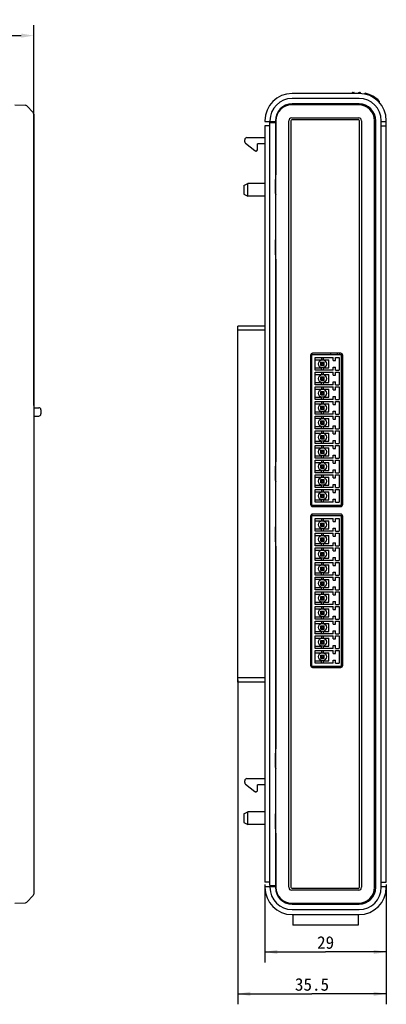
# Model space of a CAD drawing. Header units: millimetres. Extents: x 0 to 1189, y 0 to 841.
# Tile 3 of 6: x 499 to 586, y 402 to 637. Entities that reach past the tile are written whole.
import ezdxf

# ---------------------------------------------------------------- set-up
doc = ezdxf.new("R2010")
doc.units = ezdxf.units.MM
doc.header["$LTSCALE"] = 65.395
doc.header["$PDMODE"] = 3
doc.header["$PDSIZE"] = 8
doc.layers.get('0').update_dxf_attribs({"linetype": 'CONTINUOUS'})
doc.layers.get('Defpoints').update_dxf_attribs({"linetype": 'CONTINUOUS'})
doc.layers.add('00_COMPONENTS', color=7, linetype='CONTINUOUS')
doc.layers.add('51__DRAFT_DIMS', color=7, linetype='CONTINUOUS')
doc.styles.get("Standard").update_dxf_attribs({"font": 'simfang.ttf'})
doc.dimstyles.new('DIMSTYLE_1', dxfattribs={"dimtxt": 3, "dimasz": 3, "dimexe": 2.5, "dimexo": 0.5, "dimgap": 0.75, "dimtad": 1, "dimdsep": 46, "dimtxsty": 'STANDARD', "dimblk": '_FILLED', "dimblk1": '_FILLED', "dimblk2": '_FILLED', "dimcen": 0.09, "dimclrt": 3, "dimazin": 2, "dimtp": 0.5, "dimtm": 0.5, "dimtfac": 1, "dimtofl": 0, "dimtmove": 0, "dimatfit": 3, "dimldrblk": '_FILLED', "dimfxl": 1, "dimtolj": 1, "dimarcsym": 0})
doc.dimstyles.new('DIMSTYLE_3', dxfattribs={"dimtxt": 3, "dimasz": 3, "dimexe": 2.5, "dimexo": 0.5, "dimgap": 0.75, "dimtad": 1, "dimdsep": 46, "dimtxsty": 'STANDARD', "dimblk": '_FILLED', "dimblk1": '_FILLED', "dimblk2": '_FILLED', "dimcen": 0.09, "dimclrt": 3, "dimazin": 2, "dimtp": 0.3, "dimtm": 0.3, "dimtfac": 1, "dimtofl": 0, "dimtmove": 0, "dimatfit": 3, "dimldrblk": '_FILLED', "dimfxl": 1, "dimtolj": 1, "dimarcsym": 0})
doc.dimstyles.new('DIMSTYLE_4', dxfattribs={"dimtxt": 3, "dimasz": 3, "dimexe": 2.5, "dimexo": 0.5, "dimgap": 0.75, "dimtad": 1, "dimdsep": 46, "dimtxsty": 'STANDARD', "dimblk": '_FILLED', "dimblk1": '_FILLED', "dimblk2": '_FILLED', "dimcen": 0.09, "dimclrt": 3, "dimazin": 2, "dimtp": 0.2, "dimtm": 0.2, "dimtfac": 1, "dimtofl": 0, "dimtmove": 0, "dimatfit": 3, "dimldrblk": '_FILLED', "dimfxl": 1, "dimtolj": 1, "dimarcsym": 0})

# ---------------------------------------------------------------- blocks, each defined once
blk = doc.blocks.new('_FILLED')
at = {"color": 0, "linetype": 'ByBlock'}
blk.add_solid([(0, 0), (-1, 0.167), (-1, -0.167)], dxfattribs=at)
blk = doc.blocks.new('*D1')
at = {"layer": '51__DRAFT_DIMS', "color": 0, "lineweight": -2, "transparency": 16777216}
for p, q in [((344.53, 557.88), (344.53, 636)), ((501.93, 545.18), (501.93, 636)), ((347.53, 633.5), (498.93, 633.5))]:
    blk.add_line(p, q, dxfattribs=at)
at = {"layer": 'Defpoints', "color": 0, "transparency": 16777216}
for p in [(501.93, 633.5), (344.53, 557.38), (501.93, 544.68)]:
    blk.add_point(p, dxfattribs=at)
at = {"layer": '51__DRAFT_DIMS', "color": 0, "lineweight": -2, "transparency": 16777216, "xscale": 3, "yscale": 3, "zscale": 3, "rotation": 180}
blk.add_blockref('_FILLED', (344.53, 633.5), dxfattribs=at)
at = {"layer": '51__DRAFT_DIMS', "color": 0, "lineweight": -2, "transparency": 16777216, "xscale": 3, "yscale": 3, "zscale": 3}
blk.add_blockref('_FILLED', (501.93, 633.5), dxfattribs=at)
at = {"layer": '51__DRAFT_DIMS', "color": 3, "transparency": 16777216, "insert": (421.07, 637.3), "char_height": 3, "attachment_point": 2}
blk.add_mtext('\\A1;157.4', dxfattribs=at)
blk = doc.blocks.new('*D3')
at = {"layer": '51__DRAFT_DIMS', "color": 4, "transparency": 16777216}
for p, q in [((550.63, 479.68), (550.63, 402.25)), ((586.13, 430.88), (586.13, 402.25)), ((550.63, 404.75), (568.38, 404.75)), ((586.13, 404.75), (568.38, 404.75))]:
    blk.add_line(p, q, dxfattribs=at)
at = {"layer": '51__DRAFT_DIMS', "color": 4, "transparency": 16777216, "xscale": 3, "yscale": 3, "zscale": 3, "rotation": 180}
blk.add_blockref('_FILLED', (550.63, 404.75), dxfattribs=at)
at = {"layer": '51__DRAFT_DIMS', "color": 4, "transparency": 16777216, "xscale": 3, "yscale": 3, "zscale": 3}
blk.add_blockref('_FILLED', (586.13, 404.75), dxfattribs=at)
at = {"layer": '51__DRAFT_DIMS', "color": 3, "transparency": 16777216, "insert": (568.38, 408.5), "char_height": 3, "width": 8.8125, "attachment_point": 2, "line_spacing_factor": 0.9}
blk.add_mtext('35.5', dxfattribs=at)
blk = doc.blocks.new('*D4')
at = {"layer": '51__DRAFT_DIMS', "color": 4, "transparency": 16777216}
for p, q in [((557.13, 430.88), (557.13, 412.26)), ((586.13, 430.88), (586.13, 412.26)), ((557.13, 414.76), (571.63, 414.76)), ((586.13, 414.76), (571.63, 414.76))]:
    blk.add_line(p, q, dxfattribs=at)
at = {"layer": '51__DRAFT_DIMS', "color": 4, "transparency": 16777216, "xscale": 3, "yscale": 3, "zscale": 3, "rotation": 180}
blk.add_blockref('_FILLED', (557.13, 414.76), dxfattribs=at)
at = {"layer": '51__DRAFT_DIMS', "color": 4, "transparency": 16777216, "xscale": 3, "yscale": 3, "zscale": 3}
blk.add_blockref('_FILLED', (586.13, 414.76), dxfattribs=at)
at = {"layer": '51__DRAFT_DIMS', "color": 3, "transparency": 16777216, "insert": (571.63, 418.51), "char_height": 3, "width": 4.4062, "attachment_point": 2, "line_spacing_factor": 0.9}
blk.add_mtext('29', dxfattribs=at)

msp = doc.modelspace()

# ---------------------------------------------------------------- linework, layer by layer
at = {"layer": '00_COMPONENTS', "color": 7}
for p, q in [((579.63, 619.68), (563.63, 619.68)), ((579.63, 618.48), (563.63, 618.48)), ((577.98, 619.821), (577.98, 619.673)), ((578.082, 619.921), (578.382, 619.916)), ((578.48, 619.816), (578.48, 619.664)), ((579.483, 619.646), (579.483, 619.795)), ((579.585, 619.895), (579.748, 619.892)), ((579.983, 619.633), (579.983, 619.788)), ((580.982, 619.633), (580.982, 619.501)), ((497.432, 616.945), (499.931, 616.858)), ((501.792, 615.134), (500.274, 616.706)), ((579.53, 616.98), (563.53, 616.98)), ((579.63, 617.18), (563.63, 617.18)), ((584.458, 617.82), (584.458, 617.495)), ((501.932, 614.786), (501.932, 428.574)), ((563.53, 613.867), (579.53, 613.867)), ((557.13, 613.18), (557.13, 612.98)), ((557.13, 612.98), (559.73, 612.98)), ((557.13, 611.98), (557.13, 431.38)), ((558.33, 611.98), (557.13, 611.98)), ((558.33, 613.18), (558.33, 612.98)), ((558.33, 430.58), (558.33, 612.78)), ((558.33, 612.78), (559.63, 612.78)), ((559.63, 613.18), (559.63, 612.98)), ((559.63, 612.78), (559.63, 430.58)), ((559.73, 612.68), (559.63, 612.78)), ((559.73, 613.18), (559.73, 602.18)), ((562.844, 430.18), (562.844, 613.18)), ((563.344, 613.18), (563.344, 430.18)), ((579.53, 613.367), (563.53, 613.367)), ((579.717, 430.18), (579.717, 613.18)), ((580.217, 613.18), (580.217, 430.18)), ((583.33, 430.18), (583.33, 613.18)), ((583.63, 430.18), (583.63, 613.18)), ((584.93, 430.18), (584.93, 613.18)), ((584.93, 612.98), (586.13, 612.98)), ((584.93, 611.98), (586.13, 611.98)), ((586.13, 431.38), (586.13, 613.18)), ((552.83, 609.142), (557.13, 609.142)), ((552.33, 608.182), (552.33, 608.642)), ((552.518, 607.791), (554.693, 606.051)), ((555.33, 606.242), (555.33, 607.642)), ((557.13, 607.642), (555.33, 607.642)), ((555.03, 605.942), (555.006, 605.942)), ((559.73, 602.68), (559.63, 602.68)), ((552.129, 597.709), (553.093, 598.179)), ((552.129, 597.709), (552.129, 595.652)), ((553.093, 595.182), (553.093, 598.179)), ((557.13, 598.179), (553.093, 598.179)), ((559.678, 595.88), (559.678, 599.18)), ((552.129, 595.652), (553.093, 595.182)), ((557.13, 595.182), (553.093, 595.182)), ((559.713, 595.645), (559.714, 595.576)), ((559.678, 581.18), (559.678, 584.48)), ((559.73, 577.68), (559.63, 577.68)), ((559.73, 578.18), (559.73, 533.68)), ((550.63, 479.18), (550.63, 564.18)), ((557.13, 564.18), (550.63, 564.18)), ((557.13, 563.18), (550.63, 563.18)), ((568.03, 557.18), (568.03, 521.58)), ((568.074, 557.38), (575.687, 557.38)), ((568.33, 557.637), (568.33, 557.393)), ((568.33, 521.124), (568.33, 557.38)), ((575.23, 557.68), (568.53, 557.68)), ((572.83, 557.68), (572.83, 557.38)), ((574.43, 557.68), (574.43, 557.38)), ((574.93, 557.68), (574.93, 557.38)), ((575.43, 521.38), (575.43, 557.38)), ((575.73, 521.58), (575.73, 557.18)), ((569.13, 553.63), (569.13, 556.63)), ((569.13, 556.63), (573.43, 556.63)), ((569.13, 556.08), (570.63, 556.08)), ((570.48, 554.73), (570.48, 555.53)), ((570.48, 555.53), (570.68, 555.33)), ((570.48, 555.53), (571.28, 555.53)), ((570.48, 554.73), (570.68, 554.93)), ((570.48, 554.73), (571.28, 554.73)), ((570.63, 556.63), (570.63, 556.08)), ((570.68, 554.93), (570.68, 555.33)), ((570.68, 555.33), (571.08, 555.33)), ((570.68, 554.93), (571.08, 554.93)), ((571.08, 555.33), (571.28, 555.53)), ((571.08, 554.93), (571.08, 555.33)), ((571.28, 554.73), (571.08, 554.93)), ((571.13, 556.08), (571.13, 556.63)), ((571.13, 556.08), (572.43, 556.08)), ((571.28, 554.73), (571.28, 555.53)), ((572.43, 554.18), (572.43, 556.08)), ((573.43, 555.93), (573.43, 556.63)), ((573.43, 555.93), (574.03, 555.93)), ((574.03, 555.93), (574.03, 556.63)), ((574.03, 556.63), (574.83, 556.63)), ((574.83, 556.63), (574.83, 553.63)), ((569.13, 554.18), (570.63, 554.18)), ((573.43, 553.63), (569.13, 553.63)), ((569.13, 550.13), (569.13, 553.13)), ((569.13, 553.13), (573.43, 553.13)), ((569.13, 552.58), (570.63, 552.58)), ((570.63, 553.63), (570.63, 554.18)), ((570.63, 553.13), (570.63, 552.58)), ((571.13, 553.63), (571.13, 554.18)), ((571.13, 554.18), (572.43, 554.18)), ((571.13, 552.58), (571.13, 553.13)), ((571.13, 552.58), (572.43, 552.58)), ((572.43, 550.68), (572.43, 552.58)), ((573.43, 553.63), (573.43, 554.33)), ((573.43, 554.33), (574.03, 554.33)), ((573.43, 552.43), (573.43, 553.13)), ((573.43, 552.43), (574.03, 552.43)), ((574.03, 553.63), (574.03, 554.33)), ((574.03, 553.63), (574.83, 553.63)), ((574.03, 552.43), (574.03, 553.13)), ((574.03, 553.13), (574.83, 553.13)), ((574.83, 553.13), (574.83, 550.13)), ((569.13, 550.68), (570.63, 550.68)), ((573.43, 550.13), (569.13, 550.13)), ((570.48, 551.23), (570.48, 552.03)), ((570.48, 552.03), (570.68, 551.83)), ((570.48, 552.03), (571.28, 552.03)), ((570.48, 551.23), (570.68, 551.43)), ((570.48, 551.23), (571.28, 551.23)), ((570.63, 550.13), (570.63, 550.68)), ((570.68, 551.43), (570.68, 551.83)), ((570.68, 551.83), (571.08, 551.83)), ((570.68, 551.43), (571.08, 551.43)), ((571.08, 551.83), (571.28, 552.03)), ((571.08, 551.43), (571.08, 551.83)), ((571.28, 551.23), (571.08, 551.43)), ((571.13, 550.13), (571.13, 550.68)), ((571.13, 550.68), (572.43, 550.68)), ((571.28, 551.23), (571.28, 552.03)), ((573.43, 550.13), (573.43, 550.83)), ((573.43, 550.83), (574.03, 550.83)), ((574.03, 550.13), (574.03, 550.83)), ((574.03, 550.13), (574.83, 550.13)), ((569.13, 546.63), (569.13, 549.63)), ((569.13, 549.63), (573.43, 549.63)), ((569.13, 549.08), (570.63, 549.08)), ((570.48, 547.73), (570.48, 548.53)), ((570.48, 548.53), (571.28, 548.53)), ((570.48, 548.53), (570.68, 548.33)), ((570.48, 547.73), (570.68, 547.93)), ((570.48, 547.73), (571.28, 547.73)), ((570.63, 549.63), (570.63, 549.08)), ((570.68, 547.93), (570.68, 548.33)), ((570.68, 548.33), (571.08, 548.33)), ((570.68, 547.93), (571.08, 547.93)), ((571.08, 548.33), (571.28, 548.53)), ((571.08, 547.93), (571.08, 548.33)), ((571.28, 547.73), (571.08, 547.93)), ((571.13, 549.08), (571.13, 549.63)), ((571.13, 549.08), (572.43, 549.08)), ((571.28, 547.73), (571.28, 548.53)), ((572.43, 547.18), (572.43, 549.08)), ((573.43, 548.93), (573.43, 549.63)), ((573.43, 548.93), (574.03, 548.93)), ((574.03, 548.93), (574.03, 549.63)), ((574.03, 549.63), (574.83, 549.63)), ((574.83, 549.63), (574.83, 546.63)), ((569.13, 547.18), (570.63, 547.18)), ((573.43, 546.63), (569.13, 546.63)), ((569.13, 543.13), (569.13, 546.13)), ((569.13, 546.13), (573.43, 546.13)), ((569.13, 545.58), (570.63, 545.58)), ((570.63, 546.63), (570.63, 547.18)), ((570.63, 546.13), (570.63, 545.58)), ((571.13, 546.63), (571.13, 547.18)), ((571.13, 547.18), (572.43, 547.18)), ((571.13, 545.58), (571.13, 546.13)), ((571.13, 545.58), (572.43, 545.58)), ((572.43, 543.68), (572.43, 545.58)), ((573.43, 546.63), (573.43, 547.33)), ((573.43, 547.33), (574.03, 547.33)), ((573.43, 545.43), (573.43, 546.13)), ((573.43, 545.43), (574.03, 545.43)), ((574.03, 546.63), (574.03, 547.33)), ((574.03, 546.63), (574.83, 546.63)), ((574.03, 545.43), (574.03, 546.13)), ((574.03, 546.13), (574.83, 546.13)), ((574.83, 546.13), (574.83, 543.13)), ((501.932, 544.68), (503.132, 544.68)), ((503.632, 544.18), (503.632, 543.18)), ((569.13, 543.68), (570.63, 543.68)), ((573.43, 543.13), (569.13, 543.13)), ((570.48, 544.23), (570.48, 545.03)), ((570.48, 545.03), (570.68, 544.83)), ((570.48, 545.03), (571.28, 545.03)), ((570.48, 544.23), (570.68, 544.43)), ((570.48, 544.23), (571.28, 544.23)), ((570.63, 543.13), (570.63, 543.68)), ((570.68, 544.43), (570.68, 544.83)), ((570.68, 544.83), (571.08, 544.83)), ((570.68, 544.43), (571.08, 544.43)), ((571.08, 544.83), (571.28, 545.03)), ((571.08, 544.43), (571.08, 544.83)), ((571.28, 544.23), (571.08, 544.43)), ((571.13, 543.13), (571.13, 543.68)), ((571.13, 543.68), (572.43, 543.68)), ((571.28, 544.23), (571.28, 545.03)), ((573.43, 543.13), (573.43, 543.83)), ((573.43, 543.83), (574.03, 543.83)), ((574.03, 543.13), (574.03, 543.83)), ((574.03, 543.13), (574.83, 543.13)), ((501.932, 542.68), (503.132, 542.68)), ((569.13, 539.63), (569.13, 542.63)), ((569.13, 542.63), (573.43, 542.63)), ((570.63, 542.08), (569.13, 542.08)), ((570.48, 540.73), (570.48, 541.53)), ((570.48, 541.53), (570.68, 541.33)), ((570.48, 541.53), (571.28, 541.53)), ((570.48, 540.73), (570.68, 540.93)), ((570.48, 540.73), (571.28, 540.73)), ((570.63, 542.63), (570.63, 542.08)), ((570.68, 540.93), (570.68, 541.33)), ((570.68, 541.33), (571.08, 541.33)), ((570.68, 540.93), (571.08, 540.93)), ((571.08, 541.33), (571.28, 541.53)), ((571.08, 540.93), (571.08, 541.33)), ((571.28, 540.73), (571.08, 540.93)), ((571.13, 542.08), (571.13, 542.63)), ((571.13, 542.08), (572.43, 542.08)), ((571.28, 540.73), (571.28, 541.53)), ((572.43, 540.18), (572.43, 542.08)), ((573.43, 541.93), (573.43, 542.63)), ((573.43, 541.93), (574.03, 541.93)), ((574.03, 541.93), (574.03, 542.63)), ((574.03, 542.63), (574.83, 542.63)), ((574.83, 542.63), (574.83, 539.63)), ((569.13, 540.18), (570.63, 540.18)), ((573.43, 539.63), (569.13, 539.63)), ((569.13, 536.13), (569.13, 539.13)), ((569.13, 539.13), (573.43, 539.13)), ((569.13, 538.58), (570.63, 538.58)), ((570.63, 539.63), (570.63, 540.18)), ((570.63, 539.13), (570.63, 538.58)), ((571.13, 539.63), (571.13, 540.18)), ((571.13, 540.18), (572.43, 540.18)), ((571.13, 538.58), (571.13, 539.13)), ((571.13, 538.58), (572.43, 538.58)), ((572.43, 536.68), (572.43, 538.58)), ((573.43, 539.63), (573.43, 540.33)), ((573.43, 540.33), (574.03, 540.33)), ((573.43, 538.43), (573.43, 539.13)), ((573.43, 538.43), (574.03, 538.43)), ((574.03, 539.63), (574.03, 540.33)), ((574.03, 539.63), (574.83, 539.63)), ((574.03, 538.43), (574.03, 539.13)), ((574.03, 539.13), (574.83, 539.13)), ((574.83, 539.13), (574.83, 536.13)), ((569.13, 536.68), (570.63, 536.68)), ((573.43, 536.13), (569.13, 536.13)), ((570.48, 537.23), (570.48, 538.03)), ((570.48, 538.03), (571.28, 538.03)), ((570.48, 538.03), (570.68, 537.83)), ((570.48, 537.23), (570.68, 537.43)), ((570.48, 537.23), (571.28, 537.23)), ((570.63, 536.13), (570.63, 536.68)), ((570.68, 537.43), (570.68, 537.83)), ((570.68, 537.83), (571.08, 537.83)), ((570.68, 537.43), (571.08, 537.43)), ((571.08, 537.83), (571.28, 538.03)), ((571.08, 537.43), (571.08, 537.83)), ((571.28, 537.23), (571.08, 537.43)), ((571.13, 536.13), (571.13, 536.68)), ((571.13, 536.68), (572.43, 536.68)), ((571.28, 537.23), (571.28, 538.03)), ((573.43, 536.13), (573.43, 536.83)), ((573.43, 536.83), (574.03, 536.83)), ((574.03, 536.13), (574.03, 536.83)), ((574.03, 536.13), (574.83, 536.13)), ((559.73, 534.18), (559.63, 534.18)), ((569.13, 532.63), (569.13, 535.63)), ((569.13, 535.63), (573.43, 535.63)), ((569.13, 535.08), (570.63, 535.08)), ((570.48, 533.73), (570.48, 534.53)), ((570.48, 534.53), (571.28, 534.53)), ((570.48, 534.53), (570.68, 534.33)), ((570.48, 533.73), (570.68, 533.93)), ((570.48, 533.73), (571.28, 533.73)), ((570.63, 535.63), (570.63, 535.08)), ((570.68, 533.93), (570.68, 534.33)), ((570.68, 534.33), (571.08, 534.33)), ((570.68, 533.93), (571.08, 533.93)), ((571.08, 534.33), (571.28, 534.53)), ((571.08, 533.93), (571.08, 534.33)), ((571.28, 533.73), (571.08, 533.93)), ((571.13, 535.08), (571.13, 535.63)), ((571.13, 535.08), (572.43, 535.08)), ((571.28, 533.73), (571.28, 534.53)), ((572.43, 533.18), (572.43, 535.08)), ((573.43, 534.93), (573.43, 535.63)), ((573.43, 534.93), (574.03, 534.93)), ((574.03, 534.93), (574.03, 535.63)), ((574.03, 535.63), (574.83, 535.63)), ((574.83, 535.63), (574.83, 532.63)), ((569.13, 533.18), (570.63, 533.18)), ((573.43, 532.63), (569.13, 532.63)), ((569.13, 529.13), (569.13, 532.13)), ((569.13, 532.13), (573.43, 532.13)), ((569.13, 531.58), (570.63, 531.58)), ((570.63, 532.63), (570.63, 533.18)), ((570.63, 532.13), (570.63, 531.58)), ((571.13, 532.63), (571.13, 533.18)), ((571.13, 533.18), (572.43, 533.18)), ((571.13, 531.58), (571.13, 532.13)), ((571.13, 531.58), (572.43, 531.58)), ((572.43, 529.68), (572.43, 531.58)), ((573.43, 532.63), (573.43, 533.33)), ((573.43, 533.33), (574.03, 533.33)), ((573.43, 531.43), (573.43, 532.13)), ((573.43, 531.43), (574.03, 531.43)), ((574.03, 532.63), (574.03, 533.33)), ((574.03, 532.63), (574.83, 532.63)), ((574.03, 531.43), (574.03, 532.13)), ((574.03, 532.13), (574.83, 532.13)), ((574.83, 532.13), (574.83, 529.13)), ((559.678, 527.38), (559.678, 530.68)), ((569.13, 529.68), (570.63, 529.68)), ((573.43, 529.13), (569.13, 529.13)), ((570.48, 530.23), (570.48, 531.03)), ((570.48, 531.03), (570.68, 530.83)), ((570.48, 531.03), (571.28, 531.03)), ((570.48, 530.23), (570.68, 530.43)), ((570.48, 530.23), (571.28, 530.23)), ((570.63, 529.13), (570.63, 529.68)), ((570.68, 530.43), (570.68, 530.83)), ((570.68, 530.83), (571.08, 530.83)), ((570.68, 530.43), (571.08, 530.43)), ((571.08, 530.83), (571.28, 531.03)), ((571.08, 530.43), (571.08, 530.83)), ((571.28, 530.23), (571.08, 530.43)), ((571.13, 529.13), (571.13, 529.68)), ((571.13, 529.68), (572.43, 529.68)), ((571.28, 530.23), (571.28, 531.03)), ((573.43, 529.13), (573.43, 529.83)), ((573.43, 529.83), (574.03, 529.83)), ((574.03, 529.13), (574.03, 529.83)), ((574.03, 529.13), (574.83, 529.13)), ((559.713, 527.145), (559.714, 527.076)), ((569.13, 525.63), (569.13, 528.63)), ((569.13, 528.63), (573.43, 528.63)), ((569.13, 528.08), (570.63, 528.08)), ((570.48, 526.73), (570.48, 527.53)), ((570.48, 527.53), (571.28, 527.53)), ((570.48, 527.53), (570.68, 527.33)), ((570.48, 526.73), (570.68, 526.93)), ((570.48, 526.73), (571.28, 526.73)), ((570.63, 528.63), (570.63, 528.08)), ((570.68, 526.93), (570.68, 527.33)), ((570.68, 527.33), (571.08, 527.33)), ((570.68, 526.93), (571.08, 526.93)), ((571.08, 527.33), (571.28, 527.53)), ((571.08, 526.93), (571.08, 527.33)), ((571.28, 526.73), (571.08, 526.93)), ((571.13, 528.08), (571.13, 528.63)), ((571.13, 528.08), (572.43, 528.08)), ((571.28, 526.73), (571.28, 527.53)), ((572.43, 526.18), (572.43, 528.08)), ((573.43, 527.93), (573.43, 528.63)), ((573.43, 527.93), (574.03, 527.93)), ((574.03, 527.93), (574.03, 528.63)), ((574.03, 528.63), (574.83, 528.63)), ((574.83, 528.63), (574.83, 525.63)), ((569.13, 526.18), (570.63, 526.18)), ((573.43, 525.63), (569.13, 525.63)), ((569.13, 522.13), (569.13, 525.13)), ((569.13, 525.13), (573.43, 525.13)), ((569.13, 524.58), (570.63, 524.58)), ((570.63, 525.63), (570.63, 526.18)), ((570.63, 525.13), (570.63, 524.58)), ((571.13, 525.63), (571.13, 526.18)), ((571.13, 526.18), (572.43, 526.18)), ((571.13, 524.58), (571.13, 525.13)), ((571.13, 524.58), (572.43, 524.58)), ((572.43, 522.68), (572.43, 524.58)), ((573.43, 525.63), (573.43, 526.33)), ((573.43, 526.33), (574.03, 526.33)), ((573.43, 524.43), (573.43, 525.13)), ((573.43, 524.43), (574.03, 524.43)), ((574.03, 525.63), (574.03, 526.33)), ((574.03, 525.63), (574.83, 525.63)), ((574.03, 524.43), (574.03, 525.13)), ((574.03, 525.13), (574.83, 525.13)), ((574.83, 525.13), (574.83, 522.13)), ((569.13, 522.68), (570.63, 522.68)), ((573.43, 522.13), (569.13, 522.13)), ((570.48, 523.23), (570.48, 524.03)), ((570.48, 524.03), (571.28, 524.03)), ((570.48, 524.03), (570.68, 523.83)), ((570.48, 523.23), (570.68, 523.43)), ((570.48, 523.23), (571.28, 523.23)), ((570.63, 522.13), (570.63, 522.68)), ((570.68, 523.43), (570.68, 523.83)), ((570.68, 523.83), (571.08, 523.83)), ((570.68, 523.43), (571.08, 523.43)), ((571.08, 523.83), (571.28, 524.03)), ((571.08, 523.43), (571.08, 523.83)), ((571.28, 523.23), (571.08, 523.43)), ((571.13, 522.13), (571.13, 522.68)), ((571.13, 522.68), (572.43, 522.68)), ((571.28, 523.23), (571.28, 524.03)), ((573.43, 522.13), (573.43, 522.83)), ((573.43, 522.83), (574.03, 522.83)), ((574.03, 522.13), (574.03, 522.83)), ((574.03, 522.13), (574.83, 522.13)), ((568.33, 521.38), (575.687, 521.38)), ((568.43, 521.092), (568.43, 521.38)), ((568.53, 521.08), (575.23, 521.08)), ((568.03, 518.78), (568.03, 483.18)), ((568.33, 482.724), (568.33, 519.237)), ((568.33, 518.98), (575.687, 518.98)), ((568.43, 518.98), (568.43, 519.268)), ((575.23, 519.28), (568.53, 519.28)), ((569.13, 515.23), (569.13, 518.23)), ((569.13, 518.23), (573.43, 518.23)), ((569.13, 517.68), (570.63, 517.68)), ((570.48, 517.13), (571.28, 517.13)), ((570.48, 517.13), (570.68, 516.93)), ((570.48, 516.33), (570.48, 517.13)), ((570.63, 518.23), (570.63, 517.68)), ((571.08, 516.93), (571.28, 517.13)), ((571.13, 517.68), (571.13, 518.23)), ((571.13, 517.68), (572.43, 517.68)), ((571.28, 516.33), (571.28, 517.13)), ((572.43, 515.78), (572.43, 517.68)), ((573.43, 517.53), (573.43, 518.23)), ((573.43, 517.53), (574.03, 517.53)), ((574.03, 518.23), (574.83, 518.23)), ((574.03, 517.53), (574.03, 518.23)), ((574.83, 518.23), (574.83, 515.23)), ((575.43, 482.98), (575.43, 518.98)), ((575.73, 483.18), (575.73, 518.78)), ((559.678, 512.68), (559.678, 515.98)), ((569.13, 515.78), (570.63, 515.78)), ((573.43, 515.23), (569.13, 515.23)), ((570.48, 516.33), (570.68, 516.53)), ((570.48, 516.33), (571.28, 516.33)), ((570.63, 515.23), (570.63, 515.78)), ((570.68, 516.93), (571.08, 516.93)), ((570.68, 516.53), (570.68, 516.93)), ((570.68, 516.53), (571.08, 516.53)), ((571.08, 516.53), (571.08, 516.93)), ((571.28, 516.33), (571.08, 516.53)), ((571.13, 515.78), (572.43, 515.78)), ((571.13, 515.23), (571.13, 515.78)), ((573.43, 515.93), (574.03, 515.93)), ((573.43, 515.23), (573.43, 515.93)), ((574.03, 515.23), (574.03, 515.93)), ((574.03, 515.23), (574.83, 515.23)), ((569.13, 511.73), (569.13, 514.73)), ((569.13, 514.73), (573.43, 514.73)), ((569.13, 514.18), (570.63, 514.18)), ((570.48, 513.63), (571.28, 513.63)), ((570.48, 513.63), (570.68, 513.43)), ((570.48, 512.83), (570.48, 513.63)), ((570.48, 512.83), (570.68, 513.03)), ((570.48, 512.83), (571.28, 512.83)), ((570.63, 514.73), (570.63, 514.18)), ((570.68, 513.43), (571.08, 513.43)), ((570.68, 513.03), (570.68, 513.43)), ((570.68, 513.03), (571.08, 513.03)), ((571.08, 513.43), (571.28, 513.63)), ((571.08, 513.03), (571.08, 513.43)), ((571.28, 512.83), (571.08, 513.03)), ((571.13, 514.18), (571.13, 514.73)), ((571.13, 514.18), (572.43, 514.18)), ((571.28, 512.83), (571.28, 513.63)), ((572.43, 512.28), (572.43, 514.18)), ((573.43, 514.03), (573.43, 514.73)), ((573.43, 514.03), (574.03, 514.03)), ((573.43, 512.43), (574.03, 512.43)), ((573.43, 511.73), (573.43, 512.43)), ((574.03, 514.73), (574.83, 514.73)), ((574.03, 514.03), (574.03, 514.73)), ((574.03, 511.73), (574.03, 512.43)), ((574.83, 514.73), (574.83, 511.73)), ((569.13, 512.28), (570.63, 512.28)), ((573.43, 511.73), (569.13, 511.73)), ((569.13, 508.23), (569.13, 511.23)), ((569.13, 511.23), (573.43, 511.23)), ((569.13, 510.68), (570.63, 510.68)), ((570.48, 510.13), (571.28, 510.13)), ((570.48, 510.13), (570.68, 509.93)), ((570.48, 509.33), (570.48, 510.13)), ((570.63, 511.73), (570.63, 512.28)), ((570.63, 511.23), (570.63, 510.68)), ((571.08, 509.93), (571.28, 510.13)), ((571.13, 512.28), (572.43, 512.28)), ((571.13, 511.73), (571.13, 512.28)), ((571.13, 510.68), (571.13, 511.23)), ((571.13, 510.68), (572.43, 510.68)), ((571.28, 509.33), (571.28, 510.13)), ((572.43, 508.78), (572.43, 510.68)), ((573.43, 510.53), (573.43, 511.23)), ((573.43, 510.53), (574.03, 510.53)), ((574.03, 511.73), (574.83, 511.73)), ((574.03, 511.23), (574.83, 511.23)), ((574.03, 510.53), (574.03, 511.23)), ((574.83, 511.23), (574.83, 508.23)), ((559.73, 509.18), (559.63, 509.18)), ((559.73, 509.68), (559.73, 465.18)), ((569.13, 508.78), (570.63, 508.78)), ((573.43, 508.23), (569.13, 508.23)), ((569.13, 507.73), (573.43, 507.73)), ((569.13, 504.73), (569.13, 507.73)), ((570.48, 509.33), (570.68, 509.53)), ((570.48, 509.33), (571.28, 509.33)), ((570.63, 508.23), (570.63, 508.78)), ((570.63, 507.73), (570.63, 507.18)), ((570.68, 509.93), (571.08, 509.93)), ((570.68, 509.53), (570.68, 509.93)), ((570.68, 509.53), (571.08, 509.53)), ((571.08, 509.53), (571.08, 509.93)), ((571.28, 509.33), (571.08, 509.53)), ((571.13, 508.78), (572.43, 508.78)), ((571.13, 508.23), (571.13, 508.78)), ((571.13, 507.18), (571.13, 507.73)), ((573.43, 508.93), (574.03, 508.93)), ((573.43, 508.23), (573.43, 508.93)), ((573.43, 507.03), (573.43, 507.73)), ((574.03, 508.23), (574.03, 508.93)), ((574.03, 508.23), (574.83, 508.23)), ((574.03, 507.73), (574.83, 507.73)), ((574.03, 507.03), (574.03, 507.73)), ((574.83, 507.73), (574.83, 504.73)), ((569.13, 507.18), (570.63, 507.18)), ((570.48, 506.63), (571.28, 506.63)), ((570.48, 506.63), (570.68, 506.43)), ((570.48, 505.83), (570.48, 506.63)), ((570.48, 505.83), (570.68, 506.03)), ((570.48, 505.83), (571.28, 505.83)), ((570.68, 506.43), (571.08, 506.43)), ((570.68, 506.03), (570.68, 506.43)), ((570.68, 506.03), (571.08, 506.03)), ((571.08, 506.43), (571.28, 506.63)), ((571.08, 506.03), (571.08, 506.43)), ((571.28, 505.83), (571.08, 506.03)), ((571.13, 507.18), (572.43, 507.18)), ((571.28, 505.83), (571.28, 506.63)), ((572.43, 505.28), (572.43, 507.18)), ((573.43, 507.03), (574.03, 507.03)), ((573.43, 505.43), (574.03, 505.43)), ((573.43, 504.73), (573.43, 505.43)), ((574.03, 504.73), (574.03, 505.43)), ((569.13, 505.28), (570.63, 505.28)), ((573.43, 504.73), (569.13, 504.73)), ((569.13, 504.23), (573.43, 504.23)), ((569.13, 501.23), (569.13, 504.23)), ((570.63, 503.68), (569.13, 503.68)), ((570.48, 503.13), (571.28, 503.13)), ((570.48, 503.13), (570.68, 502.93)), ((570.48, 502.33), (570.48, 503.13)), ((570.63, 504.73), (570.63, 505.28)), ((570.63, 504.23), (570.63, 503.68)), ((571.08, 502.93), (571.28, 503.13)), ((571.13, 505.28), (572.43, 505.28)), ((571.13, 504.73), (571.13, 505.28)), ((571.13, 503.68), (571.13, 504.23)), ((571.13, 503.68), (572.43, 503.68)), ((571.28, 502.33), (571.28, 503.13)), ((572.43, 501.78), (572.43, 503.68)), ((573.43, 503.53), (573.43, 504.23)), ((573.43, 503.53), (574.03, 503.53)), ((574.03, 504.73), (574.83, 504.73)), ((574.03, 504.23), (574.83, 504.23)), ((574.03, 503.53), (574.03, 504.23)), ((574.83, 504.23), (574.83, 501.23)), ((569.13, 501.78), (570.63, 501.78)), ((573.43, 501.23), (569.13, 501.23)), ((569.13, 500.73), (573.43, 500.73)), ((569.13, 497.73), (569.13, 500.73)), ((570.48, 502.33), (570.68, 502.53)), ((570.48, 502.33), (571.28, 502.33)), ((570.63, 501.23), (570.63, 501.78)), ((570.63, 500.73), (570.63, 500.18)), ((570.68, 502.93), (571.08, 502.93)), ((570.68, 502.53), (570.68, 502.93)), ((570.68, 502.53), (571.08, 502.53)), ((571.08, 502.53), (571.08, 502.93)), ((571.28, 502.33), (571.08, 502.53)), ((571.13, 501.78), (572.43, 501.78)), ((571.13, 501.23), (571.13, 501.78)), ((571.13, 500.18), (571.13, 500.73)), ((573.43, 501.93), (574.03, 501.93)), ((573.43, 501.23), (573.43, 501.93)), ((573.43, 500.03), (573.43, 500.73)), ((574.03, 501.23), (574.03, 501.93)), ((574.03, 501.23), (574.83, 501.23)), ((574.03, 500.73), (574.83, 500.73)), ((574.03, 500.03), (574.03, 500.73)), ((574.83, 500.73), (574.83, 497.73)), ((569.13, 500.18), (570.63, 500.18)), ((570.48, 499.63), (571.28, 499.63)), ((570.48, 499.63), (570.68, 499.43)), ((570.48, 498.83), (570.48, 499.63)), ((570.48, 498.83), (570.68, 499.03)), ((570.48, 498.83), (571.28, 498.83)), ((570.68, 499.43), (571.08, 499.43)), ((570.68, 499.03), (570.68, 499.43)), ((570.68, 499.03), (571.08, 499.03)), ((571.08, 499.43), (571.28, 499.63)), ((571.08, 499.03), (571.08, 499.43)), ((571.28, 498.83), (571.08, 499.03)), ((571.13, 500.18), (572.43, 500.18)), ((571.28, 498.83), (571.28, 499.63)), ((572.43, 498.28), (572.43, 500.18)), ((573.43, 500.03), (574.03, 500.03)), ((573.43, 498.43), (574.03, 498.43)), ((573.43, 497.73), (573.43, 498.43)), ((574.03, 497.73), (574.03, 498.43)), ((569.13, 498.28), (570.63, 498.28)), ((573.43, 497.73), (569.13, 497.73)), ((569.13, 497.23), (573.43, 497.23)), ((569.13, 494.23), (569.13, 497.23)), ((569.13, 496.68), (570.63, 496.68)), ((570.48, 496.13), (571.28, 496.13)), ((570.48, 496.13), (570.68, 495.93)), ((570.48, 495.33), (570.48, 496.13)), ((570.63, 497.73), (570.63, 498.28)), ((570.63, 497.23), (570.63, 496.68)), ((571.08, 495.93), (571.28, 496.13)), ((571.13, 498.28), (572.43, 498.28)), ((571.13, 497.73), (571.13, 498.28)), ((571.13, 496.68), (571.13, 497.23)), ((571.13, 496.68), (572.43, 496.68)), ((571.28, 495.33), (571.28, 496.13)), ((572.43, 494.78), (572.43, 496.68)), ((573.43, 496.53), (573.43, 497.23)), ((573.43, 496.53), (574.03, 496.53)), ((574.03, 497.73), (574.83, 497.73)), ((574.03, 497.23), (574.83, 497.23)), ((574.03, 496.53), (574.03, 497.23)), ((574.83, 497.23), (574.83, 494.23)), ((569.13, 494.78), (570.63, 494.78)), ((573.43, 494.23), (569.13, 494.23)), ((569.13, 493.73), (573.43, 493.73)), ((569.13, 490.73), (569.13, 493.73)), ((570.48, 495.33), (570.68, 495.53)), ((570.48, 495.33), (571.28, 495.33)), ((570.63, 494.23), (570.63, 494.78)), ((570.63, 493.73), (570.63, 493.18)), ((570.68, 495.93), (571.08, 495.93)), ((570.68, 495.53), (570.68, 495.93)), ((570.68, 495.53), (571.08, 495.53)), ((571.08, 495.53), (571.08, 495.93)), ((571.28, 495.33), (571.08, 495.53)), ((571.13, 494.78), (572.43, 494.78)), ((571.13, 494.23), (571.13, 494.78)), ((571.13, 493.18), (571.13, 493.73)), ((573.43, 494.93), (574.03, 494.93)), ((573.43, 494.23), (573.43, 494.93)), ((573.43, 493.03), (573.43, 493.73)), ((574.03, 494.23), (574.03, 494.93)), ((574.03, 494.23), (574.83, 494.23)), ((574.03, 493.73), (574.83, 493.73)), ((574.03, 493.03), (574.03, 493.73)), ((574.83, 493.73), (574.83, 490.73)), ((569.13, 493.18), (570.63, 493.18)), ((569.13, 491.28), (570.63, 491.28)), ((570.48, 492.63), (571.28, 492.63)), ((570.48, 492.63), (570.68, 492.43)), ((570.48, 491.83), (570.48, 492.63)), ((570.48, 491.83), (570.68, 492.03)), ((570.48, 491.83), (571.28, 491.83)), ((570.63, 490.73), (570.63, 491.28)), ((570.68, 492.43), (571.08, 492.43)), ((570.68, 492.03), (570.68, 492.43)), ((570.68, 492.03), (571.08, 492.03)), ((571.08, 492.43), (571.28, 492.63)), ((571.08, 492.03), (571.08, 492.43)), ((571.28, 491.83), (571.08, 492.03)), ((571.13, 493.18), (572.43, 493.18)), ((571.13, 491.28), (572.43, 491.28)), ((571.13, 490.73), (571.13, 491.28)), ((571.28, 491.83), (571.28, 492.63)), ((572.43, 491.28), (572.43, 493.18)), ((573.43, 493.03), (574.03, 493.03)), ((573.43, 491.43), (574.03, 491.43)), ((573.43, 490.73), (573.43, 491.43)), ((574.03, 490.73), (574.03, 491.43)), ((573.43, 490.73), (569.13, 490.73)), ((569.13, 490.23), (573.43, 490.23)), ((569.13, 487.23), (569.13, 490.23)), ((569.13, 489.68), (570.63, 489.68)), ((570.48, 489.13), (571.28, 489.13)), ((570.48, 489.13), (570.68, 488.93)), ((570.48, 488.33), (570.48, 489.13)), ((570.63, 490.23), (570.63, 489.68)), ((570.68, 488.93), (571.08, 488.93)), ((570.68, 488.53), (570.68, 488.93)), ((571.08, 488.93), (571.28, 489.13)), ((571.08, 488.53), (571.08, 488.93)), ((571.13, 489.68), (571.13, 490.23)), ((571.13, 489.68), (572.43, 489.68)), ((571.28, 488.33), (571.28, 489.13)), ((572.43, 487.78), (572.43, 489.68)), ((573.43, 489.53), (573.43, 490.23)), ((573.43, 489.53), (574.03, 489.53)), ((574.03, 490.73), (574.83, 490.73)), ((574.03, 490.23), (574.83, 490.23)), ((574.03, 489.53), (574.03, 490.23)), ((574.83, 490.23), (574.83, 487.23)), ((569.13, 487.78), (570.63, 487.78)), ((573.43, 487.23), (569.13, 487.23)), ((569.13, 486.73), (573.43, 486.73)), ((569.13, 483.73), (569.13, 486.73)), ((570.48, 488.33), (570.68, 488.53)), ((570.48, 488.33), (571.28, 488.33)), ((570.63, 487.23), (570.63, 487.78)), ((570.63, 486.73), (570.63, 486.18)), ((570.68, 488.53), (571.08, 488.53)), ((571.28, 488.33), (571.08, 488.53)), ((571.13, 487.78), (572.43, 487.78)), ((571.13, 487.23), (571.13, 487.78)), ((571.13, 486.18), (571.13, 486.73)), ((573.43, 487.93), (574.03, 487.93)), ((573.43, 487.23), (573.43, 487.93)), ((573.43, 486.03), (573.43, 486.73)), ((574.03, 487.23), (574.03, 487.93)), ((574.03, 487.23), (574.83, 487.23)), ((574.03, 486.73), (574.83, 486.73)), ((574.03, 486.03), (574.03, 486.73)), ((574.83, 486.73), (574.83, 483.73)), ((569.13, 486.18), (570.63, 486.18)), ((569.13, 484.28), (570.63, 484.28)), ((570.48, 485.63), (571.28, 485.63)), ((570.48, 485.63), (570.68, 485.43)), ((570.48, 484.83), (570.48, 485.63)), ((570.48, 484.83), (570.68, 485.03)), ((570.48, 484.83), (571.28, 484.83)), ((570.63, 483.73), (570.63, 484.28)), ((570.68, 485.43), (571.08, 485.43)), ((570.68, 485.03), (570.68, 485.43)), ((570.68, 485.03), (571.08, 485.03)), ((571.08, 485.43), (571.28, 485.63)), ((571.08, 485.03), (571.08, 485.43)), ((571.28, 484.83), (571.08, 485.03)), ((571.13, 486.18), (572.43, 486.18)), ((571.13, 484.28), (572.43, 484.28)), ((571.13, 483.73), (571.13, 484.28)), ((571.28, 484.83), (571.28, 485.63)), ((572.43, 484.28), (572.43, 486.18)), ((573.43, 486.03), (574.03, 486.03)), ((573.43, 484.43), (574.03, 484.43)), ((573.43, 483.73), (573.43, 484.43)), ((574.03, 483.73), (574.03, 484.43)), ((568.074, 482.98), (575.687, 482.98)), ((568.47, 482.687), (568.47, 482.98)), ((568.53, 482.68), (575.23, 482.68)), ((573.43, 483.73), (569.13, 483.73)), ((570.05, 482.98), (570.05, 482.68)), ((571.11, 482.68), (571.11, 482.98)), ((572.69, 482.98), (572.69, 482.68)), ((572.83, 482.98), (572.83, 482.68)), ((574.03, 483.73), (574.83, 483.73)), ((574.43, 482.98), (574.43, 482.68)), ((574.93, 482.98), (574.93, 482.68)), ((557.13, 480.18), (550.63, 480.18)), ((557.13, 479.18), (550.63, 479.18)), ((559.73, 465.68), (559.63, 465.68)), ((559.678, 458.88), (559.678, 462.18)), ((559.713, 458.645), (559.714, 458.576)), ((552.83, 456.142), (557.13, 456.142)), ((552.33, 455.182), (552.33, 455.642)), ((552.518, 454.791), (554.693, 453.051)), ((557.13, 454.642), (555.33, 454.642)), ((555.33, 453.242), (555.33, 454.642)), ((555.03, 452.942), (555.006, 452.942)), ((552.129, 447.709), (553.093, 448.179)), ((552.129, 447.709), (552.129, 445.652)), ((557.13, 448.179), (553.093, 448.179)), ((553.093, 445.182), (553.093, 448.179)), ((559.678, 444.18), (559.678, 447.48)), ((552.129, 445.652), (553.093, 445.182)), ((557.13, 445.182), (553.093, 445.182)), ((559.73, 440.68), (559.63, 440.68)), ((559.73, 441.18), (559.73, 430.18)), ((558.33, 431.38), (557.13, 431.38)), ((557.13, 430.38), (559.73, 430.38)), ((557.13, 430.38), (557.13, 430.18)), ((558.33, 430.58), (559.63, 430.58)), ((558.33, 430.38), (558.33, 430.18)), ((559.63, 430.58), (559.73, 430.68)), ((559.63, 430.38), (559.63, 430.18)), ((584.93, 431.38), (586.13, 431.38)), ((584.93, 430.38), (586.13, 430.38)), ((586.13, 430.18), (586.13, 430.38)), ((501.792, 428.227), (500.274, 426.655)), ((563.53, 429.994), (579.53, 429.994)), ((579.53, 429.494), (563.53, 429.494)), ((497.432, 426.415), (499.931, 426.503)), ((563.53, 426.38), (579.53, 426.38)), ((563.63, 426.18), (579.63, 426.18)), ((563.63, 424.88), (579.63, 424.88)), ((563.63, 423.68), (579.63, 423.68)), ((563.83, 423.68), (563.83, 421.18)), ((579.43, 423.68), (579.43, 421.18)), ((579.43, 421.18), (563.83, 421.18))]:
    msp.add_line(p, q, dxfattribs=at)
msp.add_lwpolyline([(584.458, 617.82), (584.457, 617.833), (584.454, 617.849), (584.448, 617.864), (584.439, 617.878), (584.429, 617.89)], dxfattribs=at)
for centre in [(570.88, 555.13), (570.88, 551.63), (570.88, 548.13), (570.88, 544.63), (570.88, 541.13), (570.88, 537.63), (570.88, 534.13), (570.88, 530.63), (570.88, 527.13), (570.88, 523.63), (570.88, 516.73), (570.88, 513.23), (570.88, 509.73), (570.88, 506.23), (570.88, 502.73), (570.88, 499.23), (570.88, 495.73), (570.88, 492.23), (570.88, 488.73), (570.88, 485.23)]:
    msp.add_circle(centre, 0.95, dxfattribs=at)
for centre, radius, start, end in [((563.63, 613.18), 6.5, 90, 180), ((563.63, 613.18), 5.3, 90, 180), ((578.08, 619.821), 0.1, 89, 180), ((578.38, 619.816), 0.1, 0, 89), ((579.583, 619.795), 0.1, 89, 180), ((579.63, 613.18), 6.5, 0, 90), ((579.63, 613.18), 5.3, 0, 90), ((579.63, 613.143), 6.75, 87.81841, 89), ((579.883, 619.788), 0.1, 0, 87.81841), ((581.082, 619.633), 0.1, 77.39518, 180), ((579.63, 613.143), 6.75, 44.69012, 77.39518), ((499.914, 616.359), 0.5, 44, 88), ((563.63, 613.18), 4, 90, 180), ((563.53, 613.18), 3.8, 90, 180), ((579.53, 613.18), 3.8, 0, 90), ((579.63, 613.18), 4, 0, 90), ((501.432, 614.786), 0.5, 0, 44), ((563.53, 613.18), 0.687, 90, 180), ((579.53, 613.18), 0.687, 0, 90), ((563.53, 613.18), 0.187, 90, 180), ((579.53, 613.18), 0.187, 0, 90), ((552.83, 608.642), 0.5, 90, 180), ((552.83, 608.182), 0.5, 180, 231.34019), ((555.006, 606.442), 0.5, 231.34019, 270), ((555.03, 606.242), 0.3, 270, 360), ((558.981, 595.881), 0.697, 352.22817, 359.97406), ((519.314, 595.115), 40.402, 0.196, 0.65435), ((524.214, 595.136), 35.502, 0.0016, 0.18924), ((516.369, 585.275), 43.348, 359.25976, 359.53341), ((522.324, 585.228), 37.392, 359.53154, 359.99373), ((568.53, 557.18), 0.5, 90, 180), ((575.23, 557.18), 0.5, 0, 90), ((503.132, 544.18), 0.5, 0, 90), ((503.132, 543.18), 0.5, 270, 360), ((558.981, 527.381), 0.697, 352.22817, 359.97406), ((519.309, 526.615), 40.408, 0.19602, 0.6543), ((524.217, 526.636), 35.499, 0.00159, 0.18925), ((568.53, 521.58), 0.5, 180, 270), ((575.23, 521.58), 0.5, 270, 360), ((568.53, 518.78), 0.5, 90, 180), ((575.23, 518.78), 0.5, 0, 90), ((516.369, 516.775), 43.348, 359.25976, 359.53341), ((522.324, 516.728), 37.392, 359.53154, 359.99373), ((568.53, 483.18), 0.5, 180, 270), ((575.23, 483.18), 0.5, 270, 360), ((558.981, 458.881), 0.697, 352.22817, 359.97406), ((519.309, 458.115), 40.408, 0.19602, 0.6543), ((552.83, 455.642), 0.5, 90, 180), ((524.217, 458.136), 35.499, 0.00159, 0.18925), ((552.83, 455.182), 0.5, 180, 231.34019), ((555.006, 453.442), 0.5, 231.34019, 270), ((555.03, 453.242), 0.3, 270, 360), ((516.369, 448.275), 43.348, 359.25976, 359.53341), ((522.324, 448.228), 37.392, 359.53154, 359.99373), ((563.63, 430.18), 6.5, 180, 270), ((563.63, 430.18), 5.3, 180, 270), ((563.63, 430.18), 4, 180, 270), ((563.53, 430.18), 3.8, 180, 270), ((563.53, 430.18), 0.687, 180, 270), ((563.53, 430.18), 0.187, 180, 270), ((579.53, 430.18), 3.8, 270, 360), ((579.53, 430.18), 0.687, 270, 360), ((579.53, 430.18), 0.187, 270, 360), ((579.63, 430.18), 6.5, 270, 360), ((579.63, 430.18), 5.3, 270, 360), ((579.63, 430.18), 4, 270, 360), ((501.432, 428.574), 0.5, 316, 360), ((499.914, 427.002), 0.5, 272, 316)]:
    msp.add_arc(centre, radius, start, end, dxfattribs=at)
for centre, start_param, end_param in [((559.695, 599.18), 0, 1.5707963), ((559.695, 581.18), 1.5707963, 3.1415927), ((559.695, 530.68), 0, 1.5707963), ((559.695, 512.68), -4.712389, -3.1415927), ((559.695, 462.18), 0, 1.5707963), ((559.695, 444.18), -4.712389, -3.1415927)]:
    msp.add_ellipse(centre, major_axis=(0, 1), ratio=0.0174551, start_param=start_param, end_param=end_param, dxfattribs=at)
for points, knots in [([(579.748, 619.892), (579.737, 619.892), (579.77, 619.833), (579.772, 619.813), (579.783, 619.791)], [0, 0, 0, 0, 0.2981456, 1, 1, 1, 1]), ([(559.73, 602.18), (559.73, 601.925), (559.729, 601.555), (559.725, 601.083), (559.721, 600.784), (559.715, 600.539), (559.711, 600.371), (559.706, 600.274), (559.704, 600.223), (559.698, 600.2), (559.699, 600.18), (559.695, 600.18)], [0, 0, 0, 0, 0.3825309, 0.5552952, 0.7067098, 0.8310492, 0.9234359, 0.9565206, 0.9803843, 0.9948767, 1, 1, 1, 1]), ([(559.695, 580.18), (559.699, 580.18), (559.698, 580.161), (559.704, 580.138), (559.706, 580.087), (559.711, 579.99), (559.715, 579.822), (559.721, 579.577), (559.725, 579.277), (559.729, 578.806), (559.73, 578.436), (559.73, 578.18)], [0, 0, 0, 0, 0.0051233, 0.0196157, 0.0434794, 0.0765641, 0.1689508, 0.2932902, 0.4447048, 0.6174691, 1, 1, 1, 1]), ([(559.73, 533.68), (559.73, 533.425), (559.729, 533.055), (559.725, 532.583), (559.721, 532.284), (559.715, 532.039), (559.711, 531.871), (559.706, 531.774), (559.704, 531.723), (559.698, 531.7), (559.699, 531.68), (559.695, 531.68)], [0, 0, 0, 0, 0.3825309, 0.5552952, 0.7067098, 0.8310492, 0.9234359, 0.9565206, 0.9803843, 0.9948767, 1, 1, 1, 1]), ([(559.695, 511.68), (559.699, 511.68), (559.698, 511.661), (559.704, 511.638), (559.706, 511.587), (559.711, 511.49), (559.715, 511.322), (559.721, 511.077), (559.725, 510.777), (559.729, 510.306), (559.73, 509.936), (559.73, 509.68)], [0, 0, 0, 0, 0.0051233, 0.0196157, 0.0434794, 0.0765641, 0.1689508, 0.2932902, 0.4447048, 0.6174691, 1, 1, 1, 1]), ([(559.73, 465.18), (559.73, 464.925), (559.729, 464.555), (559.725, 464.083), (559.721, 463.784), (559.715, 463.539), (559.711, 463.371), (559.706, 463.274), (559.704, 463.223), (559.698, 463.2), (559.699, 463.18), (559.695, 463.18)], [0, 0, 0, 0, 0.3825309, 0.5552952, 0.7067098, 0.8310492, 0.9234359, 0.9565206, 0.9803843, 0.9948767, 1, 1, 1, 1]), ([(559.695, 443.18), (559.699, 443.18), (559.698, 443.161), (559.704, 443.138), (559.706, 443.087), (559.711, 442.99), (559.715, 442.822), (559.721, 442.577), (559.725, 442.277), (559.729, 441.806), (559.73, 441.436), (559.73, 441.18)], [0, 0, 0, 0, 0.0051233, 0.0196157, 0.0434794, 0.0765641, 0.1689508, 0.2932902, 0.4447048, 0.6174691, 1, 1, 1, 1])]:
    msp.add_open_spline(points, degree=3, knots=knots, dxfattribs=at)
for points in [[(559.678, 584.48), (559.678, 584.566), (559.662, 584.652), (559.631, 584.732)], [(559.678, 515.98), (559.678, 516.066), (559.662, 516.152), (559.631, 516.232)], [(559.678, 447.48), (559.678, 447.566), (559.662, 447.652), (559.631, 447.732)]]:
    msp.add_open_spline(points, degree=3, dxfattribs=at)

# ---------------------------------------------------------------- dimensions: what is measured, and where the dimension line sits
at = {"layer": '51__DRAFT_DIMS', "color": 4}
for base, p1, p2, dimstyle, picture, middle in [((501.932, 633.5), (344.532, 557.38), (501.932, 544.68), 'DIMSTYLE_1', '*D1', (421.071, 633.5)), ((586.13, 404.755), (550.63, 480.18), (586.13, 431.38), 'DIMSTYLE_3', '*D3', (568.336, 404.755)), ((586.13, 414.76), (557.13, 431.38), (586.13, 431.38), 'DIMSTYLE_4', '*D4', (571.592, 414.76))]:
    dim = msp.add_linear_dim(base=base, p1=p1, p2=p2, dimstyle=dimstyle, dxfattribs=at)
    dim.commit()
    dim.dimension.update_dxf_attribs({"geometry": picture, "text_midpoint": middle, "dimtype": 160})

doc.saveas('drawing.dxf')
